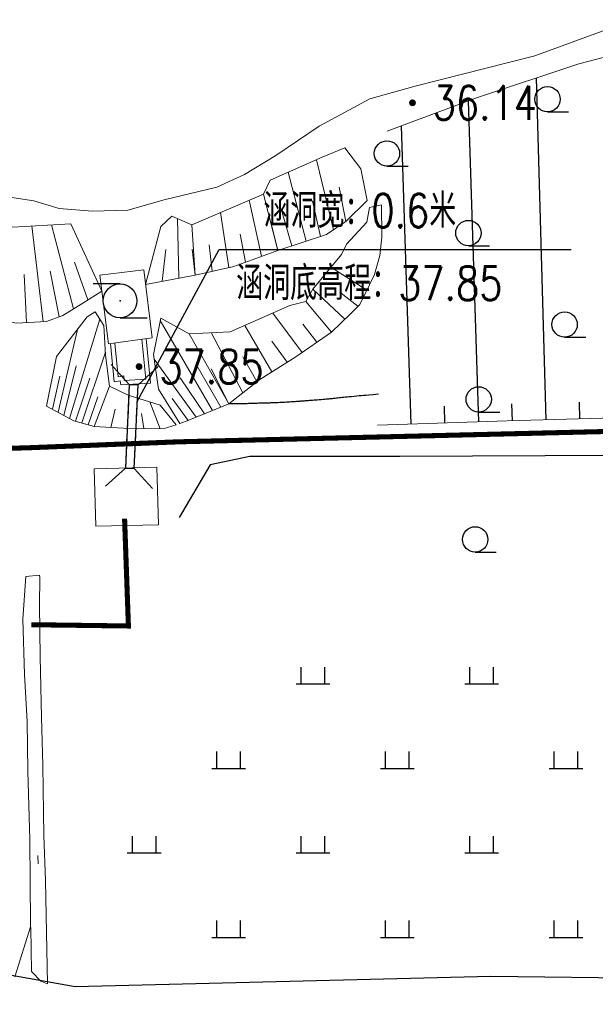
# Model space of a CAD drawing. Extents: x 39508475 to 39522402, y 3783947 to 3795549.
# Tile 46 of 256: x 39510158 to 39510192, y 3794291 to 3794350. Entities that reach past the tile are written whole.
import ezdxf
from ezdxf.enums import TextEntityAlignment as Align

# ---------------------------------------------------------------- set-up
doc = ezdxf.new("R2010")
doc.units = 0
doc.header["$PDSIZE"] = 0.2
doc.linetypes.add('X3', pattern=[5, 4, -1])
doc.linetypes.add('X5', pattern=[3, 2, -1])
doc.layers.get('0').update_dxf_attribs({"linetype": 'CONTINUOUS'})
doc.layers.add('ASSIST', color=7, linetype='CONTINUOUS', plot=False)
for name, color, linetype in [('DLDW', 14, 'CONTINUOUS'), ('DLSS', 4, 'CONTINUOUS'), ('DMTZ', 3, 'CONTINUOUS'), ('GCD', 1, 'CONTINUOUS'), ('JCDL_DGX', 30, 'CONTINUOUS'), ('SXSS', 5, 'CONTINUOUS'), ('ZBTZ', 3, 'CONTINUOUS')]:
    doc.layers.add(name, color=color, linetype=linetype)
doc.styles.add('HZ', font='rs', dxfattribs={"width": 0.8, "bigfont": 'hztxt'})
doc.linetypes.add('10411', pattern='A,2,[150,AAA.SHX,S=1,R=0,X=0,Y=1],2,[151,AAA.SHX,S=1,R=0,X=0,Y=3],1e-11', length=4)
doc.linetypes.add('X4', pattern='A,0,-1e-09,[149,symbolx.shx,S=0.15,R=0,X=0,Y=0],-1.6', length=1.6)

# ---------------------------------------------------------------- blocks, each defined once
blk = doc.blocks.new('9330003')
at = {"color": 0}
blk.add_line((0, -0.75), (1.25, -0.75), dxfattribs=at)
blk.add_circle((0, 0), 0.75, dxfattribs=at)
blk = doc.blocks.new('9120003')
at = {"color": 0}
for p, q in [((-0.7, 0), (-0.7, 1)), ((0.7, 0), (0.7, 1)), ((-1, 0), (1, 0))]:
    blk.add_line(p, q, dxfattribs=at)
blk = doc.blocks.new('gc104')
for p, q in [((0, 1), (-1.6, 1)), ((0, -1), (1.6, -1))]:
    blk.add_line(p, q)
blk.add_circle((0, 0), 1)
blk.add_point((0, 0))
blk = doc.blocks.new('gc200')
at = {"const_width": 0.2}
blk.add_lwpolyline([(-0.1, 0, 1), (0.1, 0, 1)], format="xyb", close=True, dxfattribs=at)

msp = doc.modelspace()

# ---------------------------------------------------------------- linework, layer by layer
at = {"color": 6, "linetype": 'Continuous'}
for p, q in [((39510164.68385, 3794326.98066), (39510169.55439, 3794335.9758)), ((39510169.55439, 3794335.9758), (39510190.40439, 3794335.9758))]:
    msp.add_line(p, q, dxfattribs=at)
at = {"layer": 'ASSIST', "linetype": 'X4', "lineweight": 0}
msp.add_lwpolyline([(39510197.467, 3794348.677), (39510190.859, 3794346.958), (39510184.79, 3794344.941), (39510179.491, 3794342.983)], dxfattribs=at)
at = {"layer": 'ASSIST', "linetype": 'Continuous', "flags": 128}
msp.add_lwpolyline([(39510164.22456, 3794327.98968), (39510163.98986, 3794323.03713), (39510164.51669, 3794323.01216), (39510164.75139, 3794327.96472)], close=True, dxfattribs=at)
at = {"layer": 'DLSS', "linetype": 'Continuous'}
for p, q in [((39510164.22456, 3794327.98968), (39510163.14802, 3794329.17334)), ((39510164.75139, 3794327.96472), (39510165.93505, 3794329.04126)), ((39510164.22456, 3794327.98968), (39510164.75139, 3794327.96472)), ((39510163.98986, 3794323.03713), (39510162.80621, 3794321.96058)), ((39510163.98986, 3794323.03713), (39510164.51669, 3794323.01216)), ((39510164.51669, 3794323.01216), (39510165.59324, 3794321.8285))]:
    msp.add_line(p, q, dxfattribs=at)
at = {"layer": 'DLSS', "linetype": 'X5'}
for p, q in [((39510164.22456, 3794327.98968), (39510163.98986, 3794323.03713)), ((39510164.51669, 3794323.01216), (39510164.75139, 3794327.96472))]:
    msp.add_line(p, q, dxfattribs=at)
at = {"layer": 'DLSS', "linetype": 'X3', "const_width": 0.3, "flags": 128}
msp.add_lwpolyline([(39509115.83491, 3794201.06317), (39509126.55477, 3794210.45786), (39509130.51645, 3794212.39892), (39509159.51346, 3794215.03875), (39509207.40211, 3794218.07486), (39509225.30682, 3794219.3266), (39509228.88011, 3794222.19936), (39509238.6678, 3794234.85502), (39509242.86251, 3794239.51355), (39509257.02184, 3794243.48767), (39509261.91569, 3794243.64296), (39509289.12945, 3794241.93669), (39509315.64685, 3794240.14964), (39509332.75644, 3794241.46991), (39509358.18356, 3794240.22775), (39509379.27259, 3794241.62566), (39509386.18611, 3794243.10086), (39509391.15764, 3794243.10086), (39509400.47925, 3794243.02322), (39509412.38861, 3794242.17313), (39509417.74853, 3794241.62963), (39509421.7879, 3794241.78491), (39509427.69158, 3794242.4837), (39509444.41727, 3794243.49631), (39509465.80709, 3794243.8098), (39509489.91103, 3794245.05208), (39509517.2818, 3794246.99312), (39509553.9022, 3794250.41078), (39509589.12197, 3794254.9263), (39509630.63833, 3794256.99329), (39509680.16049, 3794263.82929), (39509707.62118, 3794265.56804), (39509737.86388, 3794269.93302), (39509794.70316, 3794276.15403), (39509850.66557, 3794282.62754), (39509880.16374, 3794286.35696), (39509954.7622, 3794297.42352), (39509964.21347, 3794301.81731), (39509969.9282, 3794302.14685), (39509974.54394, 3794302.14685), (39509978.17059, 3794302.14685), (39510023.11311, 3794305.38856), (39510088.4093, 3794314.72115), (39510113.14818, 3794318.86658), (39510126.22235, 3794322.50133), (39510146.96289, 3794323.37704), (39510152.85059, 3794324.06937), (39510158.39196, 3794324.24245), (39510167.13694, 3794324.58862), (39510192.46151, 3794325.19962), (39510213.7981, 3794325.72108), (39510219.59923, 3794326.67304), (39510232.6734, 3794327.45191), (39510260.06199, 3794328.23403), (39510275.49099, 3794329.01616), (39510282.07137, 3794329.01616), (39510298.4572, 3794329.01616), (39510315.18874, 3794329.96812), (39510324.10689, 3794330.66045), (39510329.9946, 3794331.09316), (39510345.52681, 3794332.48107), (39510368.32346, 3794333.43303), (39510394.05735, 3794334.64786), (39510406.00594, 3794336.3787), (39510417.98073, 3794338.02494), (39510452.54562, 3794337.59495), (39510479.78196, 3794337.59495), (39510543.88737, 3794336.29021), (39510556.54105, 3794336.29021), (39510581.31334, 3794336.5755), (39510618.07159, 3794335.43437), (39510652.44832, 3794335.43437), (39510686.25779, 3794334.29324), (39510720.16144, 3794334.10306), (39510731.95885, 3794334.10306), (39510761.49667, 3794334.57853), (39510795.67906, 3794334.00867), (39510826.72559, 3794333.05773), (39510851.78793, 3794333.24763), (39510863.29993, 3794332.96235), (39510872.81399, 3794332.96235), (39510879.28354, 3794332.96235), (39510904.25142, 3794334.68248), (39510911.4821, 3794334.68248), (39510945.95909, 3794333.15468), (39510980.63469, 3794333.24978), (39511012.8349, 3794333.44196), (39511047.12356, 3794333.63215), (39511082.55429, 3794334.48799), (39511110.90615, 3794335.43893), (39511139.01686, 3794333.15668), (39511167.68643, 3794331.15756), (39511206.73306, 3794327.91649), (39511240.07003, 3794325.43789), (39511276.54237, 3794319.63185), (39511308.7302, 3794313.92021), (39511343.5952, 3794306.68404), (39511391.97605, 3794294.40404), (39511438.25927, 3794284.49665), (39511464.71904, 3794278.31282), (39511487.58485, 3794272.97939), (39511519.49325, 3794265.93385), (39511557.88793, 3794257.24632), (39511582.13035, 3794253.86736), (39511626.90746, 3794244.6447), (39511638.75233, 3794243.03028), (39511652.34701, 3794240.60866), (39511681.84907, 3794233.47304), (39511694.36696, 3794234.68385), (39511704.89158, 3794235.23448), (39511713.97404, 3794237.88499), (39511732.37087, 3794243.38601), (39511778.62181, 3794247.98241), (39511821.93597, 3794253.29104), (39511832.70661, 3794255.42448), (39511837.05448, 3794256.48442), (39511843.94745, 3794257.22638), (39511884.35086, 3794263.798), (39511944.43671, 3794272.07796), (39511959.43624, 3794278.03052), (39511964.42039, 3794279.51443), (39511972.798, 3794281.8463), (39511984.56908, 3794284.07217), (39512007.92628, 3794289.3808), (39512054.95431, 3794294.47983), (39512090.72123, 3794299.15106), (39512102.49231, 3794301.16494), (39512112.4606, 3794301.58891), (39512113.8392, 3794302.11889)], dxfattribs=at)
at = {"layer": 'DMTZ', "linetype": 'Continuous'}
for p, q in [((39510188.92209, 3794325.88786), (39510188.35266, 3794346.12503)), ((39510184.92388, 3794325.7684), (39510184.31128, 3794344.76411)), ((39510180.92596, 3794325.63947), (39510180.35633, 3794343.30274)), ((39510186.92288, 3794325.83161), (39510186.89475, 3794326.83121)), ((39510190.9213, 3794325.94411), (39510190.89317, 3794326.94372)), ((39510182.92492, 3794325.70393), (39510182.89269, 3794326.70341))]:
    msp.add_line(p, q, dxfattribs=at)
at = {"layer": 'DMTZ', "linetype": 'Continuous', "lineweight": 0}
msp.add_lwpolyline([(39510178.927, 3794325.575), (39510186.617, 3794325.823), (39510192.943, 3794326.001)], dxfattribs=at)
at = {"layer": 'DMTZ', "linetype": '10411', "flags": 128}
msp.add_lwpolyline([(39510221.04451, 3794321.07218), (39510217.84313, 3794323.37204), (39510214.76158, 3794324.36556), (39510197.4771, 3794323.79346), (39510180.25895, 3794323.72915), (39510171.37022, 3794323.72915), (39510169.02106, 3794323.22147), (39510167.17982, 3794320.11194)], dxfattribs=at)
at = {"layer": 'JCDL_DGX', "color": 42, "linetype": 'Continuous', "lineweight": 30, "true_color": 0xc28700}
msp.add_lwpolyline([(39510178.9866, 3794327.40574), (39510178.66417, 3794327.37736), (39510178.41883, 3794327.35566), (39510178.23395, 3794327.33914), (39510178.089, 3794327.326), (39510177.95934, 3794327.31414), (39510177.83192, 3794327.30245), (39510177.695, 3794327.28984), (39510177.53747, 3794327.2753), (39510177.38163, 3794327.26083), (39510177.25103, 3794327.24845), (39510177.13553, 3794327.2372), (39510177.024, 3794327.226), (39510176.9186, 3794327.2152), (39510176.82609, 3794327.20542), (39510176.73888, 3794327.19584), (39510176.64904, 3794327.18561), (39510176.56278, 3794327.17572), (39510176.489, 3794327.16743), (39510176.42184, 3794327.16009), (39510176.355, 3794327.153), (39510176.29254, 3794327.14644), (39510176.24187, 3794327.14111), (39510176.19921, 3794327.1366), (39510176.16027, 3794327.13247), (39510176.12099, 3794327.12838), (39510176.07708, 3794327.12405), (39510176.02404, 3794327.11905), (39510175.958, 3794327.113), (39510175.88448, 3794327.10644), (39510175.80339, 3794327.09953), (39510175.70652, 3794327.0916), (39510175.5867, 3794327.08204), (39510175.46483, 3794327.07238), (39510175.36026, 3794327.06411), (39510175.26462, 3794327.05655), (39510175.169, 3794327.049), (39510175.0762, 3794327.0417), (39510174.99119, 3794327.03507), (39510174.90665, 3794327.02855), (39510174.81525, 3794327.02157), (39510174.7263, 3794327.01481), (39510174.65097, 3794327.0091), (39510174.58335, 3794327.00399), (39510174.517, 3794326.999), (39510174.45515, 3794326.99436), (39510174.40441, 3794326.99055), (39510174.36095, 3794326.98728), (39510174.32048, 3794326.98424), (39510174.27991, 3794326.98123), (39510174.23613, 3794326.97805), (39510174.18478, 3794326.9744), (39510174.122, 3794326.97), (39510174.05424, 3794326.96527), (39510173.9842, 3794326.96036), (39510173.90515, 3794326.95481), (39510173.81095, 3794326.94819), (39510173.71418, 3794326.9415), (39510173.62552, 3794326.93572), (39510173.53735, 3794326.93039), (39510173.442, 3794326.925), (39510173.34431, 3794326.91975), (39510173.24733, 3794326.91492), (39510173.14207, 3794326.91011), (39510173.02004, 3794326.9049), (39510172.90036, 3794326.89991), (39510172.80387, 3794326.89597), (39510172.72348, 3794326.89277), (39510172.651, 3794326.89), (39510172.58606, 3794326.88759), (39510172.53395, 3794326.88577), (39510172.49085, 3794326.8844), (39510172.45237, 3794326.88334), (39510172.41433, 3794326.88234), (39510172.37294, 3794326.88119), (39510172.32405, 3794326.87978), (39510172.264, 3794326.878), (39510172.19946, 3794326.87608), (39510172.13372, 3794326.87416), (39510172.06053, 3794326.87205), (39510171.97413, 3794326.86958), (39510171.88565, 3794326.86706), (39510171.80461, 3794326.86476), (39510171.72406, 3794326.86247), (39510171.637, 3794326.86), (39510171.54955, 3794326.85749), (39510171.46754, 3794326.85505), (39510171.38375, 3794326.85245), (39510171.29108, 3794326.84949), (39510171.19743, 3794326.84657), (39510171.10996, 3794326.84414), (39510171.02101, 3794326.84202), (39510170.923, 3794326.84), (39510170.80572, 3794326.838), (39510170.64441, 3794326.83596), (39510170.42036, 3794326.83369), (39510170.119, 3794326.831)], dxfattribs=at)
at = {"layer": 'SXSS', "linetype": 'Continuous', "lineweight": 0}
for points in [[(39510156.753, 3794339.139), (39510158.557, 3794338.857), (39510160.072, 3794338.404), (39510162.028, 3794338.242), (39510164.137, 3794338.301), (39510166.294, 3794338.922), (39510169.403, 3794339.666), (39510171.05, 3794340.403), (39510172.899, 3794341.533), (39510175.477, 3794343.278), (39510178.464, 3794344.888), (39510181.165, 3794345.647), (39510188.249, 3794347.444), (39510194.074, 3794349.576)], [(39510165.186, 3794333.905), (39510168.132, 3794334.457), (39510170.425, 3794334.976), (39510173.023, 3794335.922), (39510175.911, 3794336.868), (39510177.081, 3794337.655), (39510178.318, 3794338.868), (39510177.948, 3794340.757), (39510176.985, 3794341.989), (39510175.651, 3794341.434), (39510172.567, 3794340.076), (39510172.178, 3794339.258), (39510167.92, 3794337.44), (39510166.737, 3794337.955), (39510166.087, 3794337.343), (39510165.186, 3794333.905)], [(39510176.32, 3794337.143), (39510175.31, 3794341.284)], [(39510174.701, 3794336.472), (39510173.643, 3794340.55)], [(39510177.053, 3794337.636), (39510176.66, 3794339.663)], [(39510173.023, 3794335.922), (39510172.178, 3794339.258)], [(39510165.186, 3794333.905), (39510168.132, 3794334.457), (39510170.425, 3794334.976), (39510173.023, 3794335.922), (39510175.911, 3794336.868), (39510177.081, 3794337.655), (39510178.318, 3794338.868)], [(39510179.16, 3794338.614), (39510179.194, 3794336.694), (39510179.071, 3794335.612), (39510178.743, 3794334.499), (39510178.448, 3794333.887), (39510177.875, 3794332.718), (39510177.329, 3794332.173), (39510176.202, 3794331.084), (39510174.086, 3794329.617), (39510171.948, 3794328.282), (39510170.119, 3794326.831), (39510167.757, 3794325.867), (39510167.21, 3794325.682), (39510165.943, 3794327.702), (39510165.652, 3794329.764), (39510166.087, 3794331.912), (39510167.769, 3794330.988), (39510170.2, 3794331.106), (39510173.742, 3794332.657), (39510174.68, 3794332.903), (39510175.093, 3794333.62), (39510176.786, 3794335.681), (39510177.099, 3794336.294), (39510178.288, 3794337.587), (39510178.455, 3794338.465), (39510179.16, 3794338.614)], [(39510179.16, 3794338.614), (39510179.194, 3794336.694), (39510179.071, 3794335.612), (39510178.743, 3794334.499), (39510178.448, 3794333.887), (39510177.875, 3794332.718), (39510177.329, 3794332.173), (39510176.202, 3794331.084), (39510174.086, 3794329.617), (39510171.948, 3794328.282), (39510170.119, 3794326.831), (39510167.757, 3794325.867), (39510167.21, 3794325.682)], [(39510172.062, 3794335.572), (39510171.326, 3794338.894)], [(39510175.541, 3794336.747), (39510175.068, 3794338.858)], [(39510170.128, 3794334.909), (39510169.623, 3794338.167)], [(39510173.862, 3794336.197), (39510173.276, 3794338.164)], [(39510136.747, 3794333.811), (39510139.871, 3794333.645), (39510143.863, 3794333.358), (39510150.412, 3794332.718), (39510154.721, 3794332.522), (39510155.998, 3794332.201), (39510156.779, 3794331.765), (39510157.148, 3794331.686), (39510157.532, 3794331.62), (39510159.323, 3794331.707), (39510160.29, 3794332.073), (39510161.463, 3794332.801), (39510162.598, 3794333.514), (39510160.764, 3794337.497), (39510157.295, 3794337.303), (39510153.404, 3794337.307), (39510147.311, 3794337.198), (39510140.056, 3794336.957), (39510137.216, 3794336.096), (39510136.747, 3794333.811)], [(39510159.12, 3794331.697), (39510158.452, 3794337.368)], [(39510160.92, 3794332.464), (39510159.608, 3794337.432)], [(39510162.598, 3794333.514), (39510160.764, 3794337.497)], [(39510165.186, 3794333.905), (39510166.087, 3794337.343)], [(39510167.15, 3794334.273), (39510167.086, 3794337.803)], [(39510168.132, 3794334.457), (39510167.92, 3794337.44)], [(39510173.023, 3794335.922), (39510172.6, 3794337.59)], [(39510171.1, 3794335.222), (39510170.787, 3794336.876)], [(39510169.13, 3794334.683), (39510168.951, 3794336.243)], [(39510166.168, 3794334.089), (39510166.392, 3794335.965)], [(39510168.132, 3794334.457), (39510167.942, 3794335.985)], [(39510161.76, 3794332.988), (39510160.973, 3794335.226)], [(39510158.131, 3794331.649), (39510158.002, 3794334.492)], [(39510160.058, 3794331.985), (39510159.544, 3794334.693)], [(39510162.989, 3794330.395), (39510162.481, 3794334.444), (39510165.078, 3794334.769), (39510165.584, 3794330.738), (39510162.989, 3794330.395)], [(39510178.293, 3794333.57), (39510176.161, 3794334.92)], [(39510136.747, 3794333.811), (39510139.871, 3794333.645), (39510143.863, 3794333.358), (39510150.412, 3794332.718), (39510154.721, 3794332.522), (39510155.998, 3794332.201), (39510156.779, 3794331.765), (39510157.148, 3794331.686), (39510157.532, 3794331.62), (39510159.323, 3794331.707), (39510160.29, 3794332.073), (39510161.463, 3794332.801), (39510162.598, 3794333.514)], [(39510176.99, 3794331.846), (39510175.099, 3794333.627)], [(39510177.771, 3794332.614), (39510176.7, 3794333.444)], [(39510176.202, 3794331.084), (39510174.68, 3794332.903)], [(39510159.326, 3794326.703), (39510160.938, 3794325.84), (39510162.147, 3794325.488), (39510163.882, 3794325.393), (39510166.229, 3794325.351), (39510166.998, 3794325.591), (39510166.058, 3794326.758), (39510164.153, 3794327.357), (39510163.047, 3794327.889), (39510162.816, 3794329.722), (39510162.707, 3794331.483), (39510162.206, 3794332.281), (39510161.734, 3794331.993), (39510159.909, 3794329.645), (39510159.326, 3794326.703)], [(39510174.457, 3794329.874), (39510172.728, 3794332.213)], [(39510160.687, 3794325.974), (39510162.479, 3794331.846)], [(39510169.154, 3794326.437), (39510166.058, 3794331.77)], [(39510172.669, 3794328.732), (39510171.063, 3794331.484)], [(39510175.33, 3794330.479), (39510174.504, 3794331.554)], [(39510160.007, 3794326.338), (39510161.149, 3794331.24)], [(39510170.119, 3794326.831), (39510167.769, 3794330.988)], [(39510170.95, 3794327.491), (39510169.066, 3794331.051)], [(39510163.111, 3794330.411), (39510163.334, 3794328.132), (39510163.679, 3794328.202), (39510163.712, 3794327.966), (39510165.47, 3794328.052), (39510165.222, 3794330.69)], [(39510163.36, 3794330.435), (39510163.556, 3794328.432), (39510163.891, 3794328.5), (39510163.928, 3794328.226), (39510165.196, 3794328.288), (39510164.973, 3794330.666)], [(39510173.569, 3794329.294), (39510172.673, 3794330.545)], [(39510161.406, 3794325.704), (39510162.805, 3794329.894)], [(39510159.326, 3794326.703), (39510159.909, 3794329.645)], [(39510168.188, 3794326.043), (39510165.691, 3794329.491)], [(39510171.782, 3794328.15), (39510170.943, 3794329.626)], [(39510160.347, 3794326.156), (39510161.065, 3794329.09)], [(39510169.636, 3794326.634), (39510168.25, 3794329.06)], [(39510170.119, 3794326.831), (39510169.074, 3794328.916)], [(39510178.927, 3794325.575), (39510178.927, 3794325.575), (39510186.617, 3794325.823), (39510192.943, 3794326.001), (39510197.36, 3794326.093), (39510204.573, 3794326.353), (39510207.922, 3794326.527), (39510212.258, 3794326.826), (39510250, 3794328.64886)], [(39510159.667, 3794326.52), (39510160.098, 3794328.482)], [(39510161.035, 3794325.812), (39510161.889, 3794328.357)], [(39510168.671, 3794326.24), (39510167.237, 3794328.373)], [(39510162.147, 3794325.488), (39510163.047, 3794327.889)], [(39510161.776, 3794325.596), (39510162.349, 3794327.243)], [(39510164.1, 3794325.389), (39510164.213, 3794327.338)], [(39510166.056, 3794325.354), (39510165.443, 3794326.952)], [(39510167.704, 3794325.849), (39510166.77, 3794327.159)], [(39510159.326, 3794326.703), (39510160.938, 3794325.84), (39510162.147, 3794325.488), (39510163.882, 3794325.393), (39510166.229, 3794325.351), (39510166.998, 3794325.591)], [(39510163.124, 3794325.434), (39510163.376, 3794326.522)], [(39510165.078, 3794325.372), (39510164.953, 3794326.258)], [(39510165.945, 3794319.68), (39510162.232, 3794319.587), (39510162.147, 3794322.987), (39510165.86, 3794323.08), (39510165.945, 3794319.68)], [(39510158.09, 3794316.625), (39510157.924, 3794314.094), (39510158.005, 3794310.812), (39510158.169, 3794308.041), (39510158.214, 3794305.099), (39510158.332, 3794301.035), (39510158.359, 3794298.586), (39510158.369, 3794296.036), (39510158.373, 3794295.886), (39510158.397, 3794295.831), (39510158.43169, 3794293.22662), (39510158.97511, 3794292.67072), (39510159.38551, 3794292.51162), (39510159.26, 3794298.607), (39510159.165, 3794301.294), (39510159.097, 3794305.426), (39510159.018, 3794308.282), (39510158.936, 3794311.853), (39510158.907, 3794314.914), (39510158.921, 3794316.565), (39510158.897, 3794316.686)], [(39510158.81271, 3794300.11075), (39510158.82549, 3794299.61091)]]:
    msp.add_lwpolyline(points, dxfattribs=at)
at = {"layer": 'SXSS', "linetype": 'Continuous', "const_width": 0.3, "flags": 128}
msp.add_lwpolyline([(39510163.94262, 3794320.04037), (39510164.16961, 3794313.68761), (39510158.41906, 3794313.76323)], dxfattribs=at)
at = {"layer": 'SXSS', "lineweight": 0}
msp.add_lwpolyline([(39510159.26, 3794298.607), (39510159.38551, 3794292.51162), (39510158.97511, 3794292.67072), (39510158.43169, 3794293.22662), (39510158.397, 3794295.831), (39510158.373, 3794295.886), (39510158.369, 3794296.036), (39510158.359, 3794298.586), (39510158.332, 3794301.035), (39510158.214, 3794305.099), (39510158.169, 3794308.041), (39510158.005, 3794310.812), (39510157.924, 3794314.094), (39510158.09, 3794316.625), (39510158.897, 3794316.686), (39510158.921, 3794316.565), (39510158.907, 3794314.914), (39510158.936, 3794311.853), (39510159.018, 3794308.282), (39510159.097, 3794305.426), (39510159.165, 3794301.294), (39510159.26, 3794298.607)], dxfattribs=at)
at = {"layer": 'SXSS', "linetype": '10411', "flags": 128}
msp.add_lwpolyline([(39510142.09376, 3794241.31644), (39510180.74425, 3794241.60466), (39510221.45939, 3794243.07116), (39510223.66022, 3794247.59285), (39510226.83917, 3794268.3682), (39510229.16164, 3794290.74237), (39510227.0831, 3794292.33107), (39510224.3932, 3794292.57549), (39510214.36725, 3794292.57549), (39510185.63434, 3794292.94211), (39510161.01977, 3794292.32113), (39510154.90637, 3794293.42101), (39510148.67072, 3794292.68776), (39510142.6796, 3794291.58788), (39510141.33466, 3794288.41048), (39510137.66054, 3794258.93721), (39510137.29374, 3794250.26045), (39510137.41601, 3794245.98317), (39510138.88322, 3794241.21706)], close=True, dxfattribs=at)
at = {"layer": 'ZBTZ', "color": 114, "linetype": 'X4', "lineweight": 0, "true_color": 0x009944}
msp.add_lwpolyline([(39510158.373, 3794295.886), (39510157.438, 3794292.922)], dxfattribs=at)

# ---------------------------------------------------------------- block references
at = {"layer": 'DLDW', "linetype": 'Continuous'}
msp.add_blockref('gc104', (39510163.6723, 3794332.93548), dxfattribs=at)
at = {"layer": 'GCD', "linetype": 'Continuous'}
ref = msp.add_blockref('gc200', (39510181, 3794344.656, 36.14), dxfattribs=at)
ref.add_attrib('height', '36.14', dxfattribs={"linetype": 'Continuous', "height": 2, "style": 'HZ', "width": 0.8}).set_placement((39510182.2, 3794344.656, 36.14), align=Align.MIDDLE_LEFT)
ref = msp.add_blockref('gc200', (39510164.803, 3794329.042, 37.846), dxfattribs=at)
ref.add_attrib('height', '37.85', dxfattribs={"linetype": 'Continuous', "height": 2, "style": 'HZ', "width": 0.8}).set_placement((39510166.003, 3794329.042, 37.846), align=Align.MIDDLE_LEFT)
at = {"layer": 'ZBTZ', "color": 114}
for p in [(39510189.001, 3794344.867), (39510179.489, 3794341.658), (39510184.313, 3794336.948), (39510190.014, 3794331.53), (39510184.922, 3794327.102), (39510184.717, 3794318.812)]:
    msp.add_blockref('9330003', p, dxfattribs=at)
at = {"layer": 'ZBTZ'}
for p in [(39510175.104, 3794310.254), (39510185.102, 3794310.254), (39510170.105, 3794305.255), (39510180.103, 3794305.255), (39510190.102, 3794305.255), (39510165.105, 3794300.255), (39510175.104, 3794300.255), (39510185.102, 3794300.255), (39510170.105, 3794295.256), (39510180.103, 3794295.256), (39510190.102, 3794295.256)]:
    msp.add_blockref('9120003', p, dxfattribs=at)

# ---------------------------------------------------------------- texts
at = {"color": 6, "linetype": 'Continuous', "style": 'HZ', "width": 0.8}
for s, p in [('涵洞宽：0.6米', (39510172.1661, 3794337.27125)), ('涵洞底高程：37.85', (39510170.55439, 3794332.9758))]:
    msp.add_text(s, height=2, dxfattribs=at).set_placement(p)

doc.saveas('drawing.dxf')
